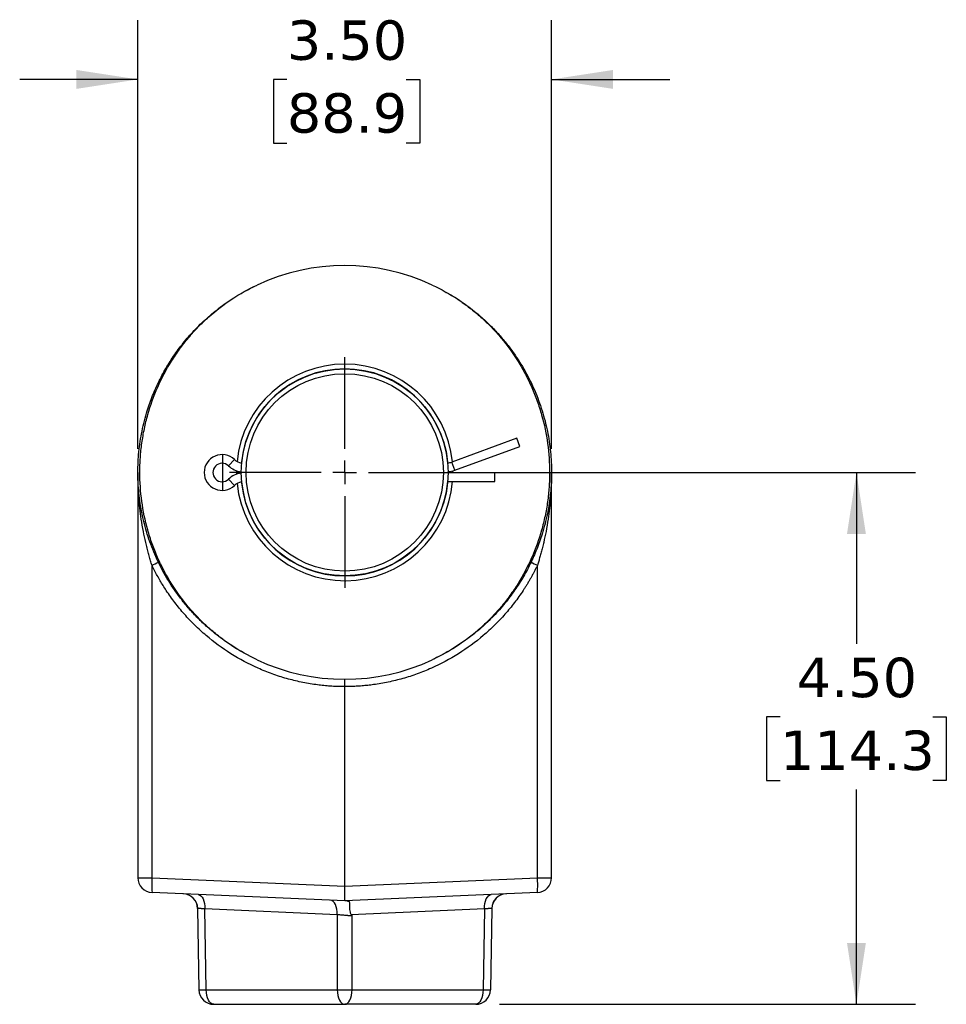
# Model space of a CAD drawing. Header units: inches. Extents: x 0 to 44, y 0 to 34.
# Tile 8 of 9: x 25.6 to 33.4, y 15.1 to 23.5. Entities that reach past the tile are written whole.
import ezdxf

# ---------------------------------------------------------------- set-up
doc = ezdxf.new("R2010")
doc.units = ezdxf.units.IN
doc.header["$LTSCALE"] = 4
doc.header["$MEASUREMENT"] = 0
doc.linetypes.add('SLD-Center', pattern=[0.75, 0.6, -0.05, 0.05, -0.05])
doc.linetypes.add('SLD-Solid', pattern=[0])
doc.layers.add('CENTER', color=40, linetype='SLD-Center')
doc.layers.add('DIMENSIONS', color=140, linetype='SLD-Solid', lineweight=25)
doc.styles.add('SLDTEXTSTYLE0', font='VERDANA.TTF')
doc.dimstyles.new('SLDDIMSTYLE2', dxfattribs={"dimtxt": 0.339844, "dimasz": 0.52, "dimexe": 0, "dimexo": 0.0625, "dimgap": 0.084961, "dimtad": 0, "dimtih": 1, "dimtoh": 1, "dimrnd": 1e-09, "dimzin": 4, "dimdsep": 46, "dimtxsty": 'SLDTEXTSTYLE0', "dimsah": 1, "dimcen": 0.09, "dimadec": 0, "dimazin": 1, "dimtfac": 1, "dimtofl": 0, "dimtmove": 0, "dimatfit": 3, "dimfxl": 0, "dimfrac": 2, "dimtolj": 1, "dimtzin": 12, "dimarcsym": 0})
doc.dimstyles.new('SLDDIMSTYLE3', dxfattribs={"dimtxt": 0.339844, "dimasz": 0.52, "dimexe": 0, "dimexo": 0.0625, "dimgap": 0.084961, "dimtad": 0, "dimtih": 1, "dimtoh": 1, "dimrnd": 1e-09, "dimzin": 4, "dimdsep": 46, "dimtxsty": 'SLDTEXTSTYLE0', "dimsah": 1, "dimcen": 0.09, "dimadec": 0, "dimazin": 1, "dimtfac": 1, "dimtmove": 0, "dimatfit": 0, "dimfxl": 0, "dimfrac": 2, "dimtolj": 1, "dimtzin": 12, "dimarcsym": 0})

# ---------------------------------------------------------------- blocks, each defined once
blk = doc.blocks.new('_D_4')
at = {"layer": 'DIMENSIONS'}
for p, q in [((28.5173, 19.6478), (33.1471, 19.6478)), ((32.6471, 19.6478), (32.6471, 18.1968)), ((32.0008, 17.5806), (31.8867, 17.5806)), ((31.8867, 17.5806), (31.8867, 17.0405)), ((33.2934, 17.5806), (33.4075, 17.5806)), ((33.4075, 17.5806), (33.4075, 17.0405)), ((31.8867, 17.0405), (32.0008, 17.0405)), ((33.4075, 17.0405), (33.2934, 17.0405)), ((32.6471, 15.1479), (32.6471, 16.9644)), ((29.6257, 15.1479), (33.1471, 15.1479))]:
    blk.add_line(p, q, dxfattribs=at)
for points in [[(32.6471, 19.6478), (32.5671, 19.1278), (32.7271, 19.1278)], [(32.6471, 15.1479), (32.7271, 15.6679), (32.5671, 15.6679)]]:
    blk.add_solid(points, dxfattribs=at)
at = {"layer": 'DIMENSIONS', "char_height": 0.33333, "attachment_point": 1, "style": 'SLDTEXTSTYLE0'}
for s, insert in [('4.50', (32.1422, 18.0801)), ('114.3', (32.0008, 17.4639))]:
    blk.add_mtext(s, dxfattribs=dict(at, insert=insert))
blk = doc.blocks.new('_D_5')
at = {"layer": 'DIMENSIONS'}
for p, q in [((26.5673, 19.8478), (26.5673, 23.4726)), ((30.0673, 19.8478), (30.0673, 23.4726)), ((26.5673, 22.9726), (25.5673, 22.9726)), ((27.8279, 22.9726), (27.7138, 22.9726)), ((27.7138, 22.9726), (27.7138, 22.4325)), ((28.8378, 22.9726), (28.9519, 22.9726)), ((28.9519, 22.9726), (28.9519, 22.4325)), ((30.0673, 22.9726), (31.0673, 22.9726)), ((27.7138, 22.4325), (27.8279, 22.4325)), ((28.9519, 22.4325), (28.8378, 22.4325))]:
    blk.add_line(p, q, dxfattribs=at)
for points in [[(26.5673, 22.9726), (26.0473, 23.0526), (26.0473, 22.8926)], [(30.0673, 22.9726), (30.5873, 22.8926), (30.5873, 23.0526)]]:
    blk.add_solid(points, dxfattribs=at)
at = {"layer": 'DIMENSIONS', "char_height": 0.33333, "attachment_point": 1, "style": 'SLDTEXTSTYLE0'}
for s, insert in [('3.50', (27.8279, 23.4721)), ('88.9', (27.8279, 22.8559))]:
    blk.add_mtext(s, dxfattribs=dict(at, insert=insert))
blk = doc.blocks.new('SW_CENTERMARKSYMBOL_0')
at = {"layer": 'CENTER', "color": 0}
for p, q in [((0, 0.2), (0, 0.976)), ((0, 0), (0, 0.1)), ((-0.2, 0), (-0.976, 0)), ((0, 0), (-0.1, 0)), ((0, 0), (0, -0.1)), ((0, 0), (0.1, 0)), ((0.2, 0), (0.976, 0)), ((0, -0.2), (0, -0.976))]:
    blk.add_line(p, q, dxfattribs=at)

msp = doc.modelspace()

# ---------------------------------------------------------------- linework, layer by layer
for p, q in [((29.775, 19.9364), (29.2241, 19.7354)), ((29.8, 19.8677), (29.775, 19.9364)), ((29.2491, 19.6667), (29.8, 19.8677)), ((27.2844, 19.7981), (27.2846, 19.4958)), ((27.384, 19.7567), (27.3336, 19.7037)), ((27.4014, 19.6625), (27.4013, 19.6478)), ((29.2491, 19.6667), (29.2241, 19.7354)), ((29.2333, 19.6435), (29.2332, 19.6616)), ((26.5673, 19.6478), (26.5673, 16.2189)), ((27.3842, 19.5375), (27.3337, 19.5904)), ((27.4013, 19.6478), (27.4014, 19.6317)), ((27.4413, 19.6517), (27.4413, 19.6478)), ((27.4413, 19.6478), (27.4413, 19.6426)), ((29.1923, 19.6458), (29.1933, 19.6458)), ((29.5879, 19.6438), (29.1923, 19.6435)), ((29.5879, 19.5706), (29.5879, 19.6438)), ((30.0673, 16.2189), (30.0673, 19.6478)), ((29.1888, 19.5703), (29.5879, 19.5706)), ((26.6868, 16.2189), (26.6868, 18.8617)), ((29.9477, 16.2189), (29.9477, 18.8617)), ((28.3173, 16.1477), (28.3173, 17.8353)), ((26.5673, 16.2189), (26.6868, 16.2189)), ((26.6868, 16.2189), (28.3173, 16.1477)), ((28.3173, 16.1477), (29.9477, 16.2189)), ((29.9477, 16.2189), (30.0673, 16.2189)), ((28.3173, 16.0228), (26.6868, 16.094)), ((28.3173, 16.0228), (28.3173, 16.1477)), ((29.9477, 16.094), (28.3173, 16.0228)), ((28.3377, 16.0219), (28.3173, 16.0228)), ((27.0718, 15.9597), (27.0838, 15.2707)), ((28.2548, 15.9053), (27.1344, 15.9542)), ((27.1463, 15.2707), (27.1344, 15.9542)), ((29.5002, 15.9542), (28.3714, 15.905)), ((29.5002, 15.9542), (29.4882, 15.2707)), ((29.5627, 15.9597), (29.5507, 15.2707)), ((28.2548, 15.9053), (28.2548, 15.2707)), ((28.3714, 15.905), (28.3798, 15.8944)), ((28.3798, 15.2707), (28.3798, 15.8944)), ((27.1463, 15.2707), (28.2548, 15.2707)), ((28.3798, 15.2707), (29.4882, 15.2707)), ((27.2088, 15.1479), (28.3173, 15.1479)), ((29.4257, 15.1479), (28.3173, 15.1479))]:
    msp.add_line(p, q)
at = {"flags": 128}
for points in [[(29.1932, 19.6412), (29.1933, 19.6478), (29.1933, 19.6516)], [(30.0661, 19.5847), (30.0659, 19.5789), (30.0658, 19.5751), (30.0657, 19.5731), (30.0657, 19.5729), (30.0657, 19.5728), (30.0657, 19.5728), (30.0657, 19.5728), (30.0657, 19.5728), (30.0657, 19.5728), (30.0657, 19.5728), (30.0657, 19.5728)], [(30.0661, 19.5847), (30.0659, 19.5789), (30.0658, 19.5751), (30.0657, 19.5731), (30.0657, 19.5729), (30.0657, 19.5728), (30.0657, 19.5728), (30.0657, 19.5728), (30.0657, 19.5728), (30.0657, 19.5728), (30.0657, 19.5728), (30.0657, 19.5728), (30.0657, 19.5728), (30.0657, 19.5728)], [(27.0773, 16.0769), (27.0891, 16.0741), (27.1002, 16.0669), (27.1103, 16.0554), (27.119, 16.0402), (27.126, 16.0217), (27.131, 16.0007), (27.1338, 15.978), (27.1344, 15.9542)], [(28.2548, 15.9053), (28.2542, 15.929), (28.2514, 15.9518), (28.2464, 15.9728), (28.2394, 15.9913), (28.2307, 16.0065), (28.2206, 16.018), (28.2095, 16.0252), (28.1977, 16.028)], [(29.5002, 15.9542), (29.5007, 15.978), (29.5036, 16.0007), (29.5086, 16.0217), (29.5155, 16.0402), (29.5242, 16.0554), (29.5343, 16.0669), (29.5454, 16.0741), (29.5572, 16.0769)], [(27.2088, 15.1479), (27.1967, 15.1502), (27.1851, 15.1572), (27.1744, 15.1685), (27.165, 15.1837), (27.1572, 15.2023), (27.1514, 15.2235), (27.1477, 15.2466), (27.1463, 15.2707)], [(28.2548, 15.2707), (28.2562, 15.2466), (28.2598, 15.2235), (28.2657, 15.2023), (28.2735, 15.1837), (28.2829, 15.1685), (28.2936, 15.1572), (28.3052, 15.1502), (28.3173, 15.1479)], [(28.3173, 15.1479), (28.3293, 15.1502), (28.3409, 15.1572), (28.3517, 15.1685), (28.3611, 15.1837), (28.3689, 15.2023), (28.3747, 15.2235), (28.3784, 15.2466), (28.3798, 15.2707)], [(29.4882, 15.2707), (29.4868, 15.2466), (29.4832, 15.2235), (29.4773, 15.2023), (29.4695, 15.1837), (29.4601, 15.1685), (29.4494, 15.1572), (29.4378, 15.1502), (29.4257, 15.1479)]]:
    msp.add_lwpolyline(points, dxfattribs=at)
for radius in [0.875, 0.835]:
    msp.add_circle((28.3173, 19.6478), radius)
for centre, radius, start, end in [((28.3173, 19.6478), 1.75, 64.95464, 115.04536), ((28.3173, 19.6478), 0.916, 5.59807, 174.19958), ((28.3173, 19.6478), 0.876, 5.22698, 174.75606), ((27.2799, 19.647), 0.1513, 46.48734, 180), ((27.4627, 19.8397), 0.1144, 226.48734, 260.99046), ((27.2799, 19.647), 0.0781, 46.48734, 313.59857), ((27.4627, 19.8397), 0.1875, 226.48734, 263.43), ((29.1741, 19.8722), 0.1456, 276.11035, 290.04295), ((29.1741, 19.8722), 0.2188, 275.00924, 290.04295), ((27.2799, 19.647), 0.1513, 180, 313.59857), ((27.463, 19.4547), 0.1875, 96.65591, 133.59857), ((27.463, 19.4547), 0.1144, 99.09545, 133.59857), ((28.3173, 19.6478), 0.916, 185.88633, 355.15029), ((28.3173, 19.6478), 0.876, 185.30755, 354.9263), ((26.3605, 19.5734), 0.7829, 294.63181, 299.02775), ((30.274, 19.5734), 0.7829, 240.97225, 245.36819), ((28.3173, 19.6478), 1.75, 244.95464, 295.04536), ((26.6923, 16.2189), 0.125, 180, 267.5), ((27.4041, 16.1564), 0.72, 175.02513, 184.97487), ((29.2304, 16.1564), 0.72, 355.02513, 4.97487), ((29.9423, 16.2189), 0.125, 272.5, 0), ((26.9468, 15.9575), 0.125, 1, 87.5), ((26.9494, 15.9584), 0.1241, 0.6343, 87.14413), ((29.6851, 15.9584), 0.1241, 92.85587, 179.3657), ((29.6877, 15.9575), 0.125, 92.5, 179), ((27.1151, 16.4412), 1.171, 268.47099, 271.52901), ((27.2088, 15.2729), 0.125, 181, 270), ((28.3173, 20.9878), 5.7175, 269.37376, 270.62624), ((29.4257, 15.2729), 0.125, 270, 359), ((29.5195, 16.4412), 1.171, 268.47099, 271.52901)]:
    msp.add_arc(centre, radius, start, end)
for points, knots in [([(27.4668, 18.12), (27.4549, 18.1261), (27.396, 18.1564), (27.2987, 18.2228), (27.2016, 18.298), (27.1355, 18.3567), (27.0951, 18.3949), (27.0565, 18.4337), (27.0197, 18.4732), (26.9845, 18.5133), (26.951, 18.5538), (26.9193, 18.5947), (26.8627, 18.6721), (26.7881, 18.7902), (26.7071, 18.9543), (26.6443, 19.124), (26.5997, 19.2973), (26.5731, 19.4723), (26.5644, 19.6478), (26.5731, 19.8233), (26.5996, 19.9983), (26.6349, 20.1351), (26.668, 20.2344), (26.692, 20.2978), (26.7185, 20.3605), (26.7476, 20.4224), (26.7791, 20.4834), (26.8132, 20.5433), (26.8498, 20.6021), (26.9016, 20.6784), (26.9729, 20.7711), (27.069, 20.8772), (27.1774, 20.9786), (27.2984, 21.0733), (27.4313, 21.1606), (27.5275, 21.2088), (27.5764, 21.2333)], [0, 0, 0, 0, 0.010432, 0.051741, 0.09169, 0.106325, 0.120767, 0.135019, 0.149079, 0.162948, 0.176626, 0.190112, 0.203407, 0.251438, 0.298953, 0.345952, 0.392437, 0.438409, 0.483867, 0.529326, 0.575297, 0.621782, 0.639353, 0.656997, 0.674713, 0.692502, 0.710363, 0.728297, 0.746304, 0.764383, 0.800253, 0.837483, 0.876073, 0.916022, 0.957331, 1, 1, 1, 1]), ([(27.5764, 18.0623), (27.5017, 18.0973), (27.4296, 18.1377), (27.3265, 18.2058), (27.2929, 18.2298), (27.2277, 18.28), (27.196, 18.3063), (27.1347, 18.361), (27.1049, 18.3896), (27.0476, 18.4488), (27.0201, 18.4794), (26.9408, 18.5739), (26.8923, 18.6409), (26.8273, 18.7457), (26.8069, 18.7814), (26.7685, 18.8543), (26.7506, 18.8915), (26.7175, 18.9669), (26.7023, 19.0051), (26.6746, 19.0825), (26.662, 19.1219), (26.6286, 19.2408), (26.6118, 19.3214), (26.5894, 19.4848), (26.5839, 19.5673), (26.584, 19.6907), (26.5854, 19.7318), (26.5912, 19.8139), (26.5954, 19.855), (26.6068, 19.9365), (26.6138, 19.977), (26.6307, 20.0575), (26.6405, 20.0976), (26.6742, 20.2165), (26.7021, 20.2939), (26.7687, 20.4448), (26.8073, 20.518), (26.8725, 20.6227), (26.8955, 20.6568), (26.9439, 20.7234), (26.9694, 20.7559), (27.0224, 20.8188), (27.0499, 20.8493), (27.1073, 20.9083), (27.1371, 20.9369), (27.2294, 21.0189), (27.2942, 21.0686), (27.4304, 21.1583), (27.5017, 21.1983), (27.5764, 21.2333)], [0, 0, 0, 0, 0.0625, 0.0625, 0.09375, 0.09375, 0.125, 0.125, 0.15625, 0.15625, 0.1875, 0.1875, 0.25, 0.25, 0.28125, 0.28125, 0.3125, 0.3125, 0.34375, 0.34375, 0.375, 0.375, 0.4375, 0.4375, 0.5, 0.5, 0.53125, 0.53125, 0.5625, 0.5625, 0.59375, 0.59375, 0.625, 0.625, 0.6875, 0.6875, 0.75, 0.75, 0.78125, 0.78125, 0.8125, 0.8125, 0.84375, 0.84375, 0.875, 0.875, 0.9375, 0.9375, 1, 1, 1, 1]), ([(29.0581, 21.2333), (29.1329, 21.1983), (29.2049, 21.1579), (29.308, 21.0898), (29.3417, 21.0658), (29.4069, 21.0156), (29.4385, 20.9893), (29.4999, 20.9346), (29.5296, 20.906), (29.587, 20.8468), (29.6145, 20.8162), (29.6937, 20.7217), (29.7423, 20.6547), (29.8073, 20.5499), (29.8277, 20.5142), (29.866, 20.4413), (29.8839, 20.4041), (29.917, 20.3287), (29.9322, 20.2905), (29.96, 20.2131), (29.9725, 20.1737), (30.006, 20.0548), (30.0227, 19.9742), (30.0451, 19.8108), (30.0507, 19.7283), (30.0506, 19.6049), (30.0491, 19.5638), (30.0434, 19.4817), (30.0391, 19.4406), (30.0278, 19.3591), (30.0207, 19.3186), (30.0039, 19.2381), (29.994, 19.198), (29.9603, 19.0791), (29.9325, 19.0017), (29.8658, 18.8508), (29.8272, 18.7776), (29.762, 18.6729), (29.739, 18.6388), (29.6906, 18.5722), (29.6652, 18.5397), (29.6122, 18.4767), (29.5846, 18.4463), (29.5272, 18.3873), (29.4974, 18.3587), (29.4052, 18.2767), (29.3403, 18.227), (29.2042, 18.1373), (29.1329, 18.0973), (29.0581, 18.0623)], [0, 0, 0, 0, 0.0625, 0.0625, 0.09375, 0.09375, 0.125, 0.125, 0.15625, 0.15625, 0.1875, 0.1875, 0.25, 0.25, 0.28125, 0.28125, 0.3125, 0.3125, 0.34375, 0.34375, 0.375, 0.375, 0.4375, 0.4375, 0.5, 0.5, 0.53125, 0.53125, 0.5625, 0.5625, 0.59375, 0.59375, 0.625, 0.625, 0.6875, 0.6875, 0.75, 0.75, 0.78125, 0.78125, 0.8125, 0.8125, 0.84375, 0.84375, 0.875, 0.875, 0.9375, 0.9375, 1, 1, 1, 1]), ([(29.1677, 21.1756), (29.1796, 21.1695), (29.2385, 21.1392), (29.3358, 21.0728), (29.433, 20.9976), (29.4991, 20.9389), (29.5394, 20.9007), (29.578, 20.8619), (29.6149, 20.8224), (29.65, 20.7823), (29.6835, 20.7418), (29.7153, 20.7009), (29.7718, 20.6235), (29.8464, 20.5054), (29.9274, 20.3413), (29.9903, 20.1716), (30.0349, 19.9983), (30.0614, 19.8233), (30.0702, 19.6478), (30.0614, 19.4723), (30.0349, 19.2973), (29.9997, 19.1605), (29.9665, 19.0612), (29.9425, 18.9978), (29.916, 18.9351), (29.887, 18.8731), (29.8554, 18.8122), (29.8213, 18.7523), (29.7847, 18.6935), (29.7329, 18.6172), (29.6617, 18.5245), (29.5655, 18.4184), (29.4571, 18.317), (29.3361, 18.2223), (29.2032, 18.135), (29.107, 18.0868), (29.0581, 18.0623)], [0, 0, 0, 0, 0.010432, 0.051741, 0.09169, 0.106325, 0.120767, 0.135019, 0.149079, 0.162948, 0.176626, 0.190112, 0.203407, 0.251438, 0.298953, 0.345952, 0.392437, 0.438409, 0.483867, 0.529326, 0.575297, 0.621782, 0.639353, 0.656997, 0.674713, 0.692502, 0.710363, 0.728297, 0.746304, 0.764383, 0.800253, 0.837483, 0.876073, 0.916022, 0.957331, 1, 1, 1, 1]), ([(26.6868, 18.8617), (26.6848, 18.8681), (26.6807, 18.8809), (26.6747, 18.9005), (26.6687, 18.9208), (26.6627, 18.9417), (26.6567, 18.9633), (26.6508, 18.9856), (26.6449, 19.0085), (26.6391, 19.0321), (26.6281, 19.0788), (26.6126, 19.1523), (26.5963, 19.2485), (26.5832, 19.349), (26.5759, 19.4271), (26.5718, 19.4896), (26.5695, 19.5348), (26.5677, 19.5885), (26.5674, 19.6271), (26.5673, 19.6478)], [0, 0, 0, 0, 0.024577, 0.049949, 0.076118, 0.103084, 0.13085, 0.159415, 0.188782, 0.21895, 0.249921, 0.367899, 0.499984, 0.616474, 0.749825, 0.796446, 0.853682, 0.921534, 1, 1, 1, 1]), ([(30.0673, 19.6478), (30.0672, 19.6371), (30.0672, 19.6164), (30.0666, 19.5864), (30.0658, 19.5585), (30.0649, 19.5327), (30.0638, 19.5091), (30.0626, 19.4875), (30.0613, 19.468), (30.058, 19.4206), (30.0514, 19.349), (30.0382, 19.2485), (30.0219, 19.1523), (30.0051, 19.0725), (29.991, 19.0136), (29.9804, 18.9726), (29.9696, 18.9337), (29.9588, 18.897), (29.9514, 18.8733), (29.9477, 18.8617)], [0, 0, 0, 0, 0.04056, 0.078467, 0.113719, 0.146318, 0.176264, 0.203556, 0.228194, 0.250178, 0.383527, 0.50002, 0.632102, 0.750084, 0.805252, 0.857822, 0.907799, 0.95519, 1, 1, 1, 1]), ([(28.3173, 17.8353), (28.3082, 17.8354), (28.29, 17.8355), (28.2628, 17.8361), (28.2356, 17.8372), (28.2084, 17.8387), (28.1812, 17.8405), (28.1541, 17.8428), (28.127, 17.8455), (28.0999, 17.8486), (28.0402, 17.8564), (27.9482, 17.8723), (27.8247, 17.9027), (27.7028, 17.942), (27.5426, 18.0065), (27.351, 18.1086), (27.1761, 18.2372), (27.0487, 18.3538), (26.9606, 18.4467), (26.8798, 18.545), (26.8214, 18.6269), (26.7811, 18.6899), (26.7557, 18.7318), (26.7315, 18.7745), (26.7084, 18.8177), (26.694, 18.8471), (26.6868, 18.8617)], [0, 0, 0, 0, 0.0134313, 0.0268521, 0.0402656, 0.0536748, 0.0670827, 0.0804924, 0.0939068, 0.107329, 0.1207619, 0.1829371, 0.2451207, 0.308561, 0.3720088, 0.5001095, 0.6281945, 0.691613, 0.7550374, 0.817179, 0.8793267, 0.9034785, 0.9276041, 0.951721, 0.9758471, 1, 1, 1, 1]), ([(29.9477, 18.8617), (29.9437, 18.8536), (29.9358, 18.8372), (29.9234, 18.813), (29.9107, 18.7889), (29.8976, 18.765), (29.8842, 18.7413), (29.8704, 18.7179), (29.8562, 18.6946), (29.8417, 18.6715), (29.8089, 18.621), (29.7548, 18.545), (29.674, 18.4468), (29.5859, 18.3538), (29.4585, 18.2372), (29.2835, 18.1086), (29.0919, 18.0065), (28.9317, 17.942), (28.8098, 17.9027), (28.6863, 17.8723), (28.5872, 17.8552), (28.513, 17.846), (28.4642, 17.8413), (28.4153, 17.8379), (28.3663, 17.8358), (28.3336, 17.8355), (28.3173, 17.8353)], [0, 0, 0, 0, 0.013421, 0.026832, 0.040235, 0.053635, 0.067033, 0.080433, 0.093838, 0.107252, 0.120676, 0.182813, 0.244965, 0.308379, 0.371808, 0.499893, 0.627994, 0.691431, 0.754882, 0.817055, 0.879241, 0.903408, 0.927551, 0.951685, 0.975829, 1, 1, 1, 1]), ([(28.3173, 17.8353), (28.3173, 17.837), (28.3173, 17.8404), (28.3173, 17.8456), (28.3173, 17.8508), (28.3173, 17.856), (28.3173, 17.8611), (28.3173, 17.8661), (28.3173, 17.8709), (28.3173, 17.8754), (28.3173, 17.8809), (28.3173, 17.8874), (28.3173, 17.8927), (28.3173, 17.8959), (28.3173, 17.8975), (28.3173, 17.8977), (28.3173, 17.8978)], [0, 0, 0, 0, 0.051606, 0.104591, 0.158819, 0.214132, 0.270348, 0.327264, 0.384663, 0.442314, 0.499983, 0.614698, 0.749427, 0.836191, 0.919888, 1, 1, 1, 1]), ([(28.3377, 16.0219), (28.3432, 16.0217), (28.3474, 16.021), (28.3533, 16.0184), (28.355, 16.0164), (28.3571, 16.0108), (28.3575, 16.0073), (28.3578, 15.9989), (28.3577, 15.994), (28.3575, 15.983), (28.3575, 15.9769), (28.3577, 15.9637), (28.358, 15.9567), (28.3594, 15.9421), (28.3604, 15.9344), (28.3632, 15.923), (28.3643, 15.9191), (28.3671, 15.9117), (28.3689, 15.9081), (28.3714, 15.905)], [0, 0, 0, 0, 0.125, 0.125, 0.25, 0.25, 0.375, 0.375, 0.5, 0.5, 0.625, 0.625, 0.75, 0.75, 0.875, 0.875, 0.9375, 0.9375, 1, 1, 1, 1]), ([(27.0735, 15.9597), (27.0731, 15.9597), (27.0725, 15.9598), (27.0719, 15.9598), (27.0718, 15.9597), (27.0718, 15.9597)], [0, 0, 0, 0, 0.332818, 0.666147, 1, 1, 1, 1]), ([(27.1344, 15.9542), (27.1324, 15.9544), (27.1284, 15.9548), (27.1228, 15.9554), (27.1174, 15.9559), (27.1123, 15.9564), (27.1074, 15.9568), (27.1029, 15.9572), (27.0987, 15.9576), (27.0947, 15.958), (27.0911, 15.9583), (27.0878, 15.9586), (27.0848, 15.9589), (27.0821, 15.9591), (27.0798, 15.9593), (27.0777, 15.9595), (27.076, 15.9596), (27.0745, 15.9597), (27.0738, 15.9597), (27.0735, 15.9597)], [0, 0, 0, 0, 0.062898, 0.125278, 0.187142, 0.248492, 0.309328, 0.369653, 0.429469, 0.488776, 0.547578, 0.605875, 0.66367, 0.720964, 0.77776, 0.834059, 0.889864, 0.945177, 1, 1, 1, 1]), ([(29.5611, 15.9597), (29.5607, 15.9597), (29.5599, 15.9597), (29.5581, 15.9595), (29.5561, 15.9594), (29.5536, 15.9592), (29.5507, 15.9589), (29.5474, 15.9587), (29.5437, 15.9583), (29.5396, 15.958), (29.5351, 15.9576), (29.5302, 15.9571), (29.5249, 15.9566), (29.5192, 15.9561), (29.5132, 15.9555), (29.5069, 15.9549), (29.5024, 15.9545), (29.5002, 15.9542)], [0, 0, 0, 0, 0.06217, 0.124969, 0.188402, 0.25247, 0.317178, 0.382527, 0.448521, 0.515163, 0.582455, 0.650399, 0.718999, 0.788257, 0.858175, 0.928755, 1, 1, 1, 1]), ([(29.5627, 15.9597), (29.5627, 15.9597), (29.5626, 15.9598), (29.5621, 15.9598), (29.5614, 15.9597), (29.5611, 15.9597)], [0, 0, 0, 0, 0.333853, 0.667182, 1, 1, 1, 1]), ([(28.3798, 15.8944), (28.3776, 15.8946), (28.3734, 15.895), (28.367, 15.8956), (28.3609, 15.8962), (28.355, 15.8968), (28.3494, 15.8973), (28.3442, 15.8978), (28.3392, 15.8982), (28.3346, 15.8986), (28.3304, 15.899), (28.3266, 15.8994), (28.3231, 15.8997), (28.3201, 15.9), (28.3134, 15.9005), (28.3033, 15.9014), (28.2898, 15.9025), (28.2772, 15.9036), (28.2655, 15.9045), (28.2583, 15.905), (28.2548, 15.9053)], [0, 0, 0, 0, 0.056583, 0.1101528, 0.1607091, 0.2082518, 0.2527809, 0.2942962, 0.3327977, 0.3682852, 0.4007587, 0.4302181, 0.4566634, 0.4800945, 0.5005114, 0.6089097, 0.7130545, 0.8129488, 0.9085959, 1, 1, 1, 1])]:
    msp.add_open_spline(points, degree=3, knots=knots)

# ---------------------------------------------------------------- block references
at = {"layer": 'CENTER'}
msp.add_blockref('SW_CENTERMARKSYMBOL_0', (28.3173, 19.6478), dxfattribs=at)

# ---------------------------------------------------------------- dimensions: what is measured, and where the dimension line sits
at = {"layer": 'DIMENSIONS'}
dim = msp.add_linear_dim(base=(26.5673, 22.9726), p1=(30.0673, 19.6478), p2=(26.5673, 19.6478), dimstyle='SLDDIMSTYLE3', dxfattribs=at)
dim.commit()
dim.dimension.update_dxf_attribs({"geometry": '_D_5', "text_midpoint": (28.3328, 22.9726), "dimtype": 160})
dim = msp.add_linear_dim(base=(32.6471, 19.6478), p1=(29.4257, 15.1479), p2=(28.3173, 19.6478), angle=90, dimstyle='SLDDIMSTYLE2', dxfattribs=at)
dim.commit()
dim.dimension.update_dxf_attribs({"geometry": '_D_4', "text_midpoint": (32.6471, 17.5806), "dimtype": 160})

doc.saveas('drawing.dxf')
